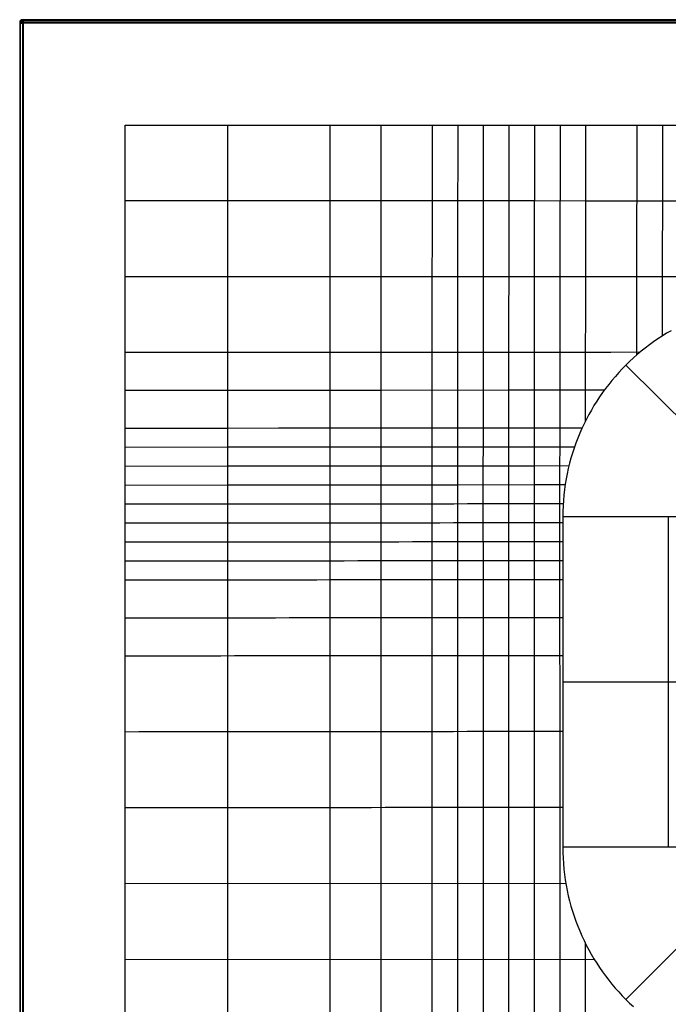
# Model space of a CAD drawing. Extents: x 0 to 700, y -500 to 500.
# Tile 2 of 3: x 0 to 246, y 127 to 500. Entities that reach past the tile are written whole.
import ezdxf

# ---------------------------------------------------------------- set-up
doc = ezdxf.new("R2010")
doc.units = 0
doc.header["$MEASUREMENT"] = 0
doc.layers.add('1', color=18, linetype='CONTINUOUS')

msp = doc.modelspace()

# ---------------------------------------------------------------- linework, layer by layer
at = {"layer": '1', "color": 111}
for p, q in [((698.99, 499.99, -1.99), (1.01, 499.99, -1.99)), ((1.01, 499.99, -1.99), (1.28, 499.72, 29.01)), ((698.99, 499.99, -2), (1.01, 499.99, -2)), ((0.01, 498.99, -1.99), (0.01, -498.99, -1.99)), ((0.28, 498.72, 29.01), (0.01, 498.99, -1.99)), ((0.01, 498.99, -2), (0.01, -498.99, -2)), ((0.14, -498.86, 13.51), (0.14, 498.86, 13.51)), ((0.28, -498.72, 29.01), (0.28, 498.72, 29.01)), ((1.01, 498.99, -3), (1.01, -498.99, -3)), ((698.99, 498.99, -3), (1.01, 498.99, -3)), ((1.14, 499.86, 13.51), (698.86, 499.86, 13.51)), ((1.28, 499.72, 29.01), (698.72, 499.72, 29.01)), ((698.72, 498.72, 30), (1.28, 498.72, 30)), ((1.28, 498.72, 30), (1.28, -498.72, 30)), ((40, -460, 30), (40, 460, 30)), ((40, 460, 30), (350, 460, 30)), ((243.55, 459.99, 30), (243.44, 380.11, 23.34)), ((229.74, 369.12, 22.77), (286.3, 312.74, 17.22)), ((285.81, 311.56, 17.22), (205.81, 311.56, 21.38)), ((205.81, 311.56, 21.38), (205.81, 186.52, 21.38)), ((245.81, 311.56, 19.3), (245.81, 186.52, 19.3)), ((205.81, 249.04, 21.38), (285.81, 249.04, 17.22)), ((205.81, 186.52, 21.38), (285.81, 186.52, 17.22)), ((229.73, 128.76, 20.09), (286.3, 185.34, 17.22)), ((40, 172.69, 30), (206.95, 172.83, 21.3)), ((40, 143.93, 30), (217.68, 144.07, 20.67))]:
    msp.add_line(p, q, dxfattribs=at)
for points in [[(78.75, 460, 30), (78.74, 431.47, 29.5), (78.74, 402.74, 29.03), (78.74, 388.37, 28.83), (78.74, 374, 28.64), (78.74, 359.63, 28.48), (78.74, 338.08, 28.29), (78.74, 316.52, 28.16), (78.74, 287.77, 28.07), (78.75, 259.01, 28.04), (78.74, 115.19, 27.98), (78.73, 86.43, 28), (78.73, 57.66, 28.04), (78.73, 28.9, 28.1), (78.73, 0.13, 28.19), (78.73, -57.39, 28.41), (78.74, -229.96, 29.12), (78.76, -460, 30)], [(117.52, 459.99, 30), (117.51, 431.46, 28.99), (117.5, 417.1, 28.5), (117.5, 402.74, 28.03), (117.49, 388.38, 27.59), (117.49, 374.02, 27.2), (117.48, 359.66, 26.86), (117.48, 345.29, 26.58), (117.48, 330.93, 26.37), (117.48, 316.56, 26.23), (117.48, 302.18, 26.14), (117.49, 287.81, 26.09), (117.49, 259.06, 26.05), (117.49, 172.76, 26), (117.48, 115.22, 25.96), (117.48, 86.45, 25.99), (117.47, 57.69, 26.09), (117.47, 28.92, 26.24), (117.47, 0.15, 26.43), (117.48, -57.38, 26.89), (117.5, -172.44, 27.83), (117.51, -229.97, 28.28), (117.54, -460, 30)], [(136.91, 459.99, 30), (136.89, 431.45, 28.73), (136.88, 417.1, 28.11), (136.87, 402.74, 27.52), (136.87, 388.39, 26.96), (136.86, 374.03, 26.45), (136.86, 359.67, 26.01), (136.85, 352.49, 25.82), (136.85, 345.31, 25.65), (136.85, 338.13, 25.51), (136.85, 330.94, 25.39), (136.85, 323.76, 25.29), (136.85, 309.39, 25.16), (136.85, 295.02, 25.09), (136.86, 273.45, 25.04), (136.86, 201.55, 25.01), (136.85, 144.01, 24.95), (136.85, 115.24, 24.94)], [(156.3, 459.98, 30), (156.27, 431.44, 28.48), (156.26, 417.09, 27.73), (156.25, 402.74, 27.01), (156.24, 388.39, 26.32), (156.23, 374.04, 25.68), (156.23, 366.86, 25.39), (156.23, 359.68, 25.13), (156.22, 352.5, 24.89), (156.22, 345.32, 24.68), (156.22, 338.14, 24.5), (156.22, 330.96, 24.36), (156.22, 323.78, 24.24), (156.22, 316.59, 24.16), (156.22, 302.22, 24.07), (156.22, 287.85, 24.03), (156.23, 201.56, 24), (156.22, 144.02, 23.92), (156.22, 115.25, 23.92)], [(165.99, 459.98, 30), (165.95, 417.09, 27.55), (165.94, 402.74, 26.76), (165.93, 388.39, 26), (165.92, 374.04, 25.3), (165.92, 366.87, 24.98), (165.91, 359.69, 24.68), (165.91, 352.51, 24.42), (165.9, 345.33, 24.18), (165.9, 338.15, 23.98), (165.9, 330.97, 23.83), (165.9, 323.79, 23.71), (165.9, 316.6, 23.62), (165.9, 309.42, 23.57), (165.9, 295.05, 23.52), (165.91, 230.34, 23.49), (165.91, 201.57, 23.49), (165.91, 172.8, 23.46), (165.9, 129.64, 23.4), (165.9, 115.26, 23.41)], [(175.69, 459.98, 30), (175.66, 431.43, 28.25), (175.63, 402.74, 26.52), (175.62, 388.4, 25.69), (175.61, 374.05, 24.92), (175.6, 366.87, 24.57), (175.6, 359.7, 24.24), (175.59, 352.52, 23.94), (175.59, 345.34, 23.68), (175.59, 338.16, 23.46), (175.58, 330.98, 23.29), (175.58, 323.8, 23.16), (175.58, 316.61, 23.08), (175.58, 309.43, 23.03), (175.59, 295.06, 22.99), (175.6, 201.58, 22.97), (175.59, 172.81, 22.95), (175.59, 144.04, 22.89), (175.59, 129.65, 22.88), (175.59, 115.26, 22.9)], [(185.38, 459.98, 30), (185.32, 402.74, 26.28), (185.31, 388.4, 25.39), (185.29, 374.05, 24.55), (185.29, 366.88, 24.16), (185.28, 359.7, 23.8), (185.28, 352.53, 23.47), (185.27, 345.35, 23.18), (185.27, 338.17, 22.94), (185.27, 330.99, 22.75), (185.26, 323.81, 22.61), (185.26, 316.62, 22.53), (185.27, 309.44, 22.49), (185.28, 273.5, 22.47), (185.28, 201.59, 22.46), (185.28, 172.82, 22.44), (185.27, 144.04, 22.38), (185.27, 129.66, 22.37), (185.27, 115.27, 22.39)], [(195.08, 459.98, 30), (195.01, 402.74, 26.06), (195, 388.4, 25.1), (194.98, 374.06, 24.2), (194.97, 366.89, 23.77), (194.97, 359.71, 23.38), (194.96, 352.54, 23.02), (194.96, 345.36, 22.7), (194.95, 338.18, 22.43), (194.95, 331, 22.22), (194.95, 323.82, 22.07), (194.95, 316.63, 21.99), (194.95, 309.45, 21.96), (194.96, 201.59, 21.95), (194.96, 172.82, 21.93), (194.96, 144.05, 21.86), (194.95, 129.66, 21.86), (194.95, 115.28, 21.88)], [(204.77, 459.98, 30), (204.7, 402.74, 25.85), (204.69, 388.4, 24.83), (204.67, 374.06, 23.86), (204.66, 366.89, 23.41), (204.65, 359.72, 22.98), (204.65, 352.55, 22.59), (204.64, 345.37, 22.24), (204.64, 338.19, 21.95), (204.63, 331.01, 21.71), (204.63, 323.83, 21.55), (204.63, 316.64, 21.46), (204.63, 309.46, 21.44), (204.64, 201.6, 21.44), (204.64, 172.83, 21.42), (204.64, 144.06, 21.35), (204.64, 129.67, 21.35), (204.64, 115.28, 21.39)], [(214.47, 459.98, 30), (214.43, 431.41, 27.85), (214.38, 388.41, 24.59), (214.36, 374.07, 23.55), (214.35, 366.9, 23.07), (214.34, 359.73, 22.61), (214.34, 353.77, 22.26), (214.33, 347.8, 21.94)], [(40, 431.47, 30), (117.51, 431.46, 28.99), (165.97, 431.44, 28.36), (195.04, 431.42, 28.03), (214.43, 431.41, 27.85), (233.82, 431.4, 27.7), (253.21, 431.39, 27.6), (277.44, 431.38, 27.54), (350, 431.33, 27.5)], [(40, 402.73, 30), (78.74, 402.74, 29.03), (165.94, 402.74, 26.76), (185.32, 402.74, 26.28), (204.7, 402.74, 25.85), (214.39, 402.74, 25.67), (224.09, 402.74, 25.5), (233.78, 402.74, 25.35), (243.47, 402.74, 25.23), (253.17, 402.74, 25.14), (267.71, 402.73, 25.06), (282.25, 402.72, 25.02), (350, 402.68, 25.01)], [(246.84, 382.16, 23.46), (245.15, 381.16, 23.4), (243.47, 380.12, 23.34), (241.83, 379.04, 23.28), (240.22, 377.93, 23.22), (238.63, 376.78, 23.16), (237.07, 375.59, 23.09), (235.54, 374.36, 23.03), (234.05, 373.1, 22.96), (232.58, 371.81, 22.9), (231.15, 370.48, 22.83), (229.74, 369.12, 22.77), (228.37, 367.72, 22.7), (227.04, 366.29, 22.64), (225.74, 364.83, 22.57), (224.47, 363.34, 22.51), (223.24, 361.82, 22.45), (222.05, 360.27, 22.38), (220.89, 358.69, 22.32), (219.77, 357.08, 22.26), (218.69, 355.44, 22.2), (217.64, 353.78, 22.14), (216.64, 352.09, 22.08), (215.67, 350.37, 22.02), (214.75, 348.63, 21.97), (213.87, 346.86, 21.92), (213.03, 345.07, 21.86), (212.23, 343.26, 21.81), (211.48, 341.42, 21.77), (210.77, 339.56, 21.72), (210.11, 337.68, 21.68), (209.49, 335.78, 21.64), (208.91, 333.86, 21.6), (208.38, 331.91, 21.56), (207.9, 329.95, 21.53), (207.47, 327.97, 21.5), (207.09, 325.98, 21.47), (206.75, 323.96, 21.45), (206.47, 321.93, 21.43), (206.23, 319.89, 21.41), (206.05, 317.83, 21.4), (205.92, 315.75, 21.39), (205.84, 313.66, 21.38), (205.81, 311.56, 21.38)], [(40, 373.98, 30), (78.74, 374, 28.64), (98.11, 374.01, 27.93), (117.49, 374.02, 27.2), (185.29, 374.05, 24.55), (204.67, 374.06, 23.86), (214.36, 374.07, 23.55), (224.05, 374.07, 23.28), (235.2, 374.08, 23.01)], [(40, 359.61, 30), (78.74, 359.63, 28.48), (98.11, 359.65, 27.68), (117.48, 359.66, 26.86), (136.86, 359.67, 26.01), (185.28, 359.7, 23.8), (194.97, 359.71, 23.38), (204.65, 359.72, 22.98), (214.34, 359.73, 22.61), (221.64, 359.73, 22.36)], [(40, 345.23, 30), (78.74, 345.26, 28.34), (98.11, 345.28, 27.48), (117.48, 345.29, 26.58), (136.85, 345.31, 25.65), (165.9, 345.33, 24.18), (185.27, 345.35, 23.18), (194.96, 345.36, 22.7), (204.64, 345.37, 22.24), (213.17, 345.38, 21.87)], [(40, 338.04, 30), (78.74, 338.08, 28.29), (98.11, 338.09, 27.39), (117.48, 338.11, 26.47), (136.85, 338.13, 25.51), (165.9, 338.15, 23.98), (194.95, 338.18, 22.43), (204.64, 338.19, 21.95), (210.28, 338.2, 21.68)], [(40, 330.85, 30), (78.74, 330.89, 28.24), (98.11, 330.91, 27.32), (117.48, 330.93, 26.37), (136.85, 330.94, 25.39), (156.22, 330.96, 24.36), (194.95, 331, 22.22), (208.16, 331.01, 21.54)], [(40, 323.67, 30), (78.74, 323.7, 28.2), (98.11, 323.72, 27.26), (117.48, 323.74, 26.29), (136.85, 323.76, 25.29), (165.9, 323.79, 23.71), (194.95, 323.82, 22.07), (206.74, 323.83, 21.44)], [(205.81, 186.52, 21.38), (205.84, 184.41, 21.38), (205.92, 182.31, 21.37), (206.05, 180.23, 21.36), (206.23, 178.16, 21.35), (206.47, 176.11, 21.33), (206.75, 174.08, 21.32), (207.09, 172.06, 21.29), (207.47, 170.05, 21.27), (207.9, 168.07, 21.24), (208.38, 166.1, 21.21), (208.91, 164.15, 21.18), (209.48, 162.22, 21.14), (210.1, 160.32, 21.1), (210.77, 158.43, 21.06), (211.47, 156.56, 21.02), (212.23, 154.72, 20.98), (213.02, 152.9, 20.93), (213.86, 151.1, 20.88), (214.74, 149.33, 20.83), (215.67, 147.58, 20.78), (216.63, 145.86, 20.73), (217.63, 144.16, 20.68), (218.67, 142.49, 20.62), (219.76, 140.85, 20.56), (220.87, 139.23, 20.51), (222.03, 137.65, 20.45), (223.23, 136.09, 20.39), (224.46, 134.56, 20.33), (225.72, 133.06, 20.27), (227.02, 131.6, 20.21), (228.36, 130.16, 20.15), (229.73, 128.76, 20.09), (231.13, 127.39, 20.03), (232.56, 126.06, 19.97)], [(214.32, 150.16, 20.86), (214.32, 129.68, 20.85), (214.32, 115.29, 20.9), (214.32, 100.9, 21.01), (214.32, 86.52, 21.17), (214.33, 72.13, 21.37), (214.33, 57.74, 21.61), (214.34, 28.97, 22.12), (214.38, -57.35, 23.71), (214.4, -114.9, 24.69), (214.41, -172.44, 25.62), (214.43, -229.99, 26.52), (214.49, -460, 30)]]:
    msp.add_polyline3d(points, dxfattribs=at)
at = {"layer": '1', "color": 111, "extrusion": (0.008726, -0.008726, 0.999924)}
for centre in [(1.03, 498.95, -6.35), (1.03, 498.95, 9.16), (1.03, 498.95, 24.66)]:
    msp.add_arc(centre, 1, 90.0044, 180, dxfattribs=at)
at = {"layer": '1', "color": 111}
msp.add_arc((1.01, 498.99, -2), 1, 90, 180, dxfattribs=at)
at = {"layer": '1', "color": 111, "extrusion": (1, -5.23055e-12, 1.0839e-11)}
msp.add_arc((498.99, -2, 1.01), 1, 270, 0.5, dxfattribs=at)
at = {"layer": '1', "color": 111, "extrusion": (3.97889e-13, 1, 1.74687e-12)}
msp.add_arc((-1.01, -2, 498.99), 1, 270, 0.5, dxfattribs=at)
at = {"layer": '1', "color": 111, "extrusion": (-3.92885e-13, 1, 9.69767e-13)}
msp.add_arc((-1.28, 29, 498.72), 1, 0.5, 90, dxfattribs=at)
at = {"layer": '1', "color": 111, "extrusion": (1, -5.05433e-12, -1.01267e-11)}
msp.add_arc((498.72, 29, 1.28), 1, 0.5, 90, dxfattribs=at)
at = {"layer": '1', "color": 111, "extrusion": (0.976238, -0.018772, 0.215887)}
msp.add_arc((20004.53, -236412.45, 226.14), 237199.38, 94.7252963, 94.746415, dxfattribs=at)
at = {"layer": '1', "color": 111, "extrusion": (-0.001295, 0.999982, -0.005826)}
msp.add_arc((598.77, -13898.83, 316.25), 13945.33, 92.627038, 93.30986, dxfattribs=at)
at = {"layer": '1', "color": 111, "extrusion": (-0.001814, 0.999878, -0.015489)}
msp.add_arc((746.65, -16701.63, 308.71), 16754.92, 92.692955, 93.260741, dxfattribs=at)
at = {"layer": '1', "color": 111, "extrusion": (-0.002524, 0.999578, -0.028925)}
msp.add_arc((969.13, -20979.03, 301), 21042, 92.750929, 93.203038, dxfattribs=at)
at = {"layer": '1', "color": 111, "extrusion": (-0.003378, 0.998972, -0.045197)}
msp.add_arc((1232.59, -26038.95, 293.12), 26113.32, 92.795512, 93.159823, dxfattribs=at)
at = {"layer": '1', "color": 111, "extrusion": (-0.004297, 0.998019, -0.062763)}
msp.add_arc((1501.71, -31182.99, 285.1), 31269.07, 92.828373, 93.132617, dxfattribs=at)
at = {"layer": '1', "color": 111, "extrusion": (-0.006086, 0.995257, -0.097088)}
msp.add_arc((1967.98, -40014.07, 268.89), 40120.81, 92.871153, 93.108274, dxfattribs=at)
at = {"layer": '1', "color": 111, "extrusion": (-0.00754, 0.992094, -0.125269)}
msp.add_arc((2290.6, -46037, 252.86), 46158.14, 92.896627, 93.102735, dxfattribs=at)
at = {"layer": '1', "color": 111, "extrusion": (-0.008866, 0.988387, -0.1517)}
msp.add_arc((2677, -53207.39, 222.63), 53341.26, 92.921911, 93.100261, dxfattribs=at)
at = {"layer": '1', "color": 111, "extrusion": (-0.009107, 0.987489, -0.157426)}
msp.add_arc((3511.94, -69031, 193.84), 69183.61, 92.9444449, 93.0819522, dxfattribs=at)

doc.saveas('drawing.dxf')
